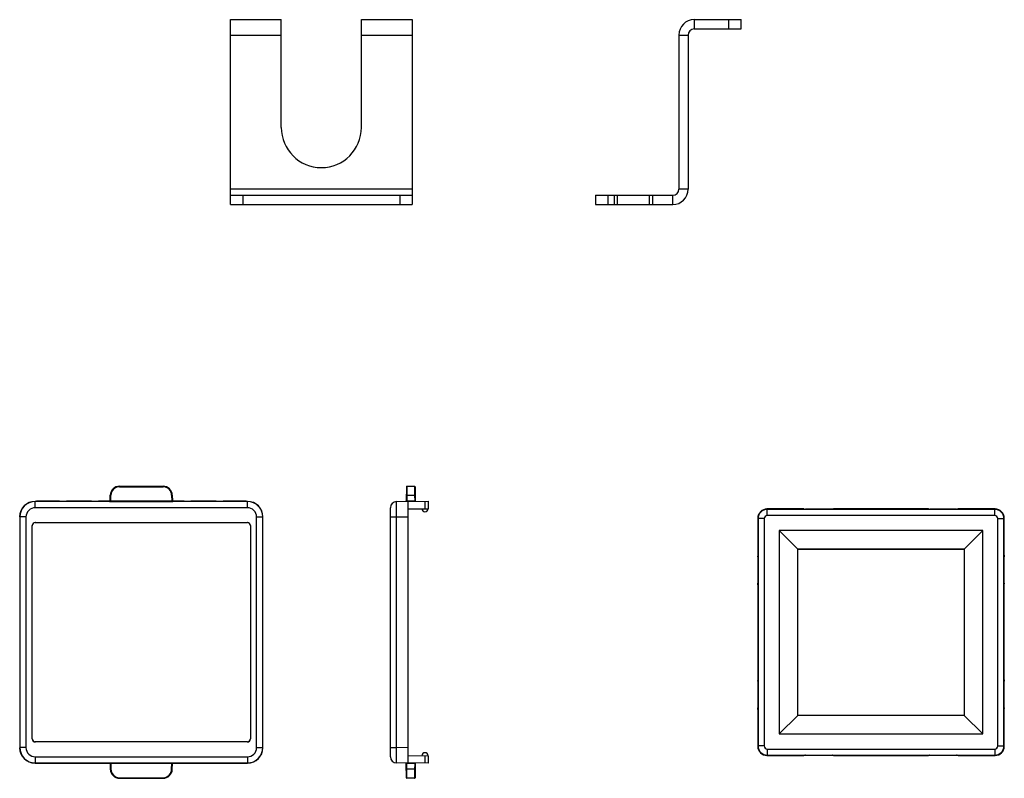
# Model space of a CAD drawing. Header units: inches. Extents: x 74 to 393, y -26 to 287.
# Tile 1 of 12: x 74 to 234, y -26 to 97. Entities that reach past the tile are written whole.
import ezdxf

# ---------------------------------------------------------------- set-up
doc = ezdxf.new("R2010")
doc.units = ezdxf.units.IN
doc.header["$LTSCALE"] = 0.595472
doc.header["$MEASUREMENT"] = 0
doc.layers.get('0').update_dxf_attribs({"linetype": 'CONTINUOUS'})
for name, color, linetype in [('02___PRT_ALL_AXES', 7, 'CONTINUOUS'), ('I-04080', 7, 'CONTINUOUS'), ('P-0539_E21-A10', 7, 'CONTINUOUS')]:
    doc.layers.add(name, color=color, linetype=linetype)

msp = doc.modelspace()

# ---------------------------------------------------------------- linework, layer by layer
at = {"color": 7, "linetype": 'Continuous'}
for p, q in [((90.13, 21.11), (90.13, 21.01)), ((90.13, 21.11), (97.18, 21.11)), ((90.13, 21.01), (97.18, 21.01)), ((97.18, 21.11), (97.18, 21.01)), ((136.66, 21.01), (136.62, 18.73)), ((136.76, 21.11), (136.74, 19.63)), ((136.76, 21.11), (137.97, 21.11)), ((137.97, 21.11), (137.99, 19.63)), ((138.07, 21.01), (138.11, 18.74)), ((88.61, 18.73), (88.63, 19.63)), ((88.71, 18.73), (88.73, 19.63)), ((98.58, 19.63), (98.6, 18.73)), ((98.68, 19.63), (98.7, 18.73)), ((136.74, 19.63), (136.72, 18.73)), ((136.74, 19.63), (137.99, 19.63)), ((137.99, 19.63), (138.01, 18.74)), ((76.45, 18.62), (76.43, 18.63)), ((76.63, 18.63), (76.43, 18.63)), ((76.45, 17.62), (76.45, 18.62)), ((110.87, 18.62), (76.45, 18.62)), ((110.87, 17.62), (76.45, 17.62)), ((76.65, 18.66), (76.63, 18.63)), ((80.36, 18.66), (77.15, 18.66)), ((80.36, 18.64), (80.36, 18.66)), ((80.38, 18.64), (80.37, 18.64)), ((80.37, 18.64), (80.37, 18.64)), ((80.39, 18.64), (80.38, 18.64)), ((80.38, 18.64), (80.38, 18.64)), ((80.41, 18.64), (80.39, 18.64)), ((80.39, 18.64), (80.39, 18.64)), ((80.43, 18.64), (80.41, 18.64)), ((80.47, 18.64), (80.43, 18.64)), ((80.57, 18.63), (80.47, 18.64)), ((80.75, 18.63), (80.57, 18.63)), ((81.05, 18.63), (80.75, 18.63)), ((81.29, 18.63), (81.05, 18.63)), ((81.42, 18.64), (81.29, 18.63)), ((81.48, 18.64), (81.42, 18.64)), ((81.5, 18.64), (81.48, 18.64)), ((81.52, 18.64), (81.5, 18.64)), ((81.53, 18.64), (81.52, 18.64)), ((81.54, 18.64), (81.53, 18.64)), ((81.54, 18.64), (81.54, 18.64)), ((81.54, 18.64), (81.54, 18.64)), ((81.54, 18.64), (81.54, 18.64)), ((81.54, 18.64), (81.54, 18.64)), ((81.55, 18.66), (81.55, 18.64)), ((85.56, 18.66), (81.55, 18.66)), ((85.56, 18.64), (85.56, 18.66)), ((85.58, 18.64), (85.57, 18.64)), ((85.57, 18.64), (85.57, 18.64)), ((85.59, 18.64), (85.58, 18.64)), ((85.58, 18.64), (85.58, 18.64)), ((85.58, 18.64), (85.58, 18.64)), ((85.61, 18.64), (85.59, 18.64)), ((85.63, 18.64), (85.61, 18.64)), ((85.67, 18.64), (85.63, 18.64)), ((85.77, 18.63), (85.67, 18.64)), ((85.95, 18.63), (85.77, 18.63)), ((86.25, 18.63), (85.95, 18.63)), ((86.49, 18.63), (86.25, 18.63)), ((86.62, 18.64), (86.49, 18.63)), ((86.68, 18.64), (86.62, 18.64)), ((86.7, 18.64), (86.68, 18.64)), ((86.72, 18.64), (86.7, 18.64)), ((86.73, 18.64), (86.72, 18.64)), ((86.74, 18.64), (86.73, 18.64)), ((86.74, 18.64), (86.74, 18.64)), ((86.74, 18.64), (86.74, 18.64)), ((86.74, 18.64), (86.74, 18.64)), ((86.74, 18.64), (86.74, 18.64)), ((86.75, 18.66), (86.75, 18.64)), ((88.57, 18.66), (86.75, 18.66)), ((88.52, 18.64), (88.52, 18.63)), ((88.53, 18.64), (88.52, 18.64)), ((88.52, 18.64), (88.52, 18.64)), ((88.54, 18.64), (88.53, 18.64)), ((88.53, 18.64), (88.53, 18.64)), ((88.55, 18.65), (88.54, 18.64)), ((88.56, 18.65), (88.55, 18.65)), ((88.57, 18.65), (88.56, 18.65)), ((88.58, 18.67), (88.57, 18.66)), ((88.57, 18.66), (88.57, 18.65)), ((88.59, 18.68), (88.58, 18.67)), ((88.6, 18.68), (88.59, 18.68)), ((88.61, 18.7), (88.6, 18.69)), ((88.6, 18.69), (88.6, 18.68)), ((88.62, 18.74), (88.61, 18.73)), ((88.61, 18.73), (88.61, 18.72)), ((88.61, 18.72), (88.61, 18.7)), ((88.71, 18.63), (88.71, 18.73)), ((88.71, 18.73), (98.6, 18.73)), ((88.71, 18.63), (98.6, 18.63)), ((98.6, 18.63), (98.6, 18.73)), ((98.7, 18.73), (98.7, 18.74)), ((98.7, 18.72), (98.7, 18.73)), ((98.7, 18.71), (98.7, 18.72)), ((98.71, 18.7), (98.7, 18.71)), ((98.71, 18.69), (98.71, 18.7)), ((98.72, 18.68), (98.71, 18.69)), ((98.72, 18.67), (98.72, 18.68)), ((98.73, 18.67), (98.72, 18.67)), ((98.74, 18.66), (98.73, 18.67)), ((100.56, 18.66), (98.74, 18.66)), ((98.75, 18.65), (98.74, 18.66)), ((98.76, 18.65), (98.75, 18.65)), ((98.77, 18.65), (98.76, 18.65)), ((98.77, 18.64), (98.77, 18.65)), ((98.78, 18.64), (98.77, 18.64)), ((98.79, 18.64), (98.78, 18.64)), ((98.79, 18.64), (98.79, 18.64)), ((98.79, 18.64), (98.79, 18.64)), ((98.79, 18.64), (98.79, 18.64)), ((98.8, 18.63), (98.8, 18.64)), ((100.56, 18.64), (100.56, 18.66)), ((100.58, 18.64), (100.57, 18.64)), ((100.57, 18.64), (100.57, 18.64)), ((100.59, 18.64), (100.58, 18.64)), ((100.58, 18.64), (100.58, 18.64)), ((100.58, 18.64), (100.58, 18.64)), ((100.61, 18.64), (100.59, 18.64)), ((100.63, 18.64), (100.61, 18.64)), ((100.67, 18.64), (100.63, 18.64)), ((100.77, 18.63), (100.67, 18.64)), ((100.95, 18.63), (100.77, 18.63)), ((101.25, 18.63), (100.95, 18.63)), ((101.49, 18.63), (101.25, 18.63)), ((101.62, 18.64), (101.49, 18.63)), ((101.68, 18.64), (101.62, 18.64)), ((101.7, 18.64), (101.68, 18.64)), ((101.72, 18.64), (101.7, 18.64)), ((101.73, 18.64), (101.72, 18.64)), ((101.74, 18.64), (101.73, 18.64)), ((101.74, 18.64), (101.74, 18.64)), ((101.74, 18.64), (101.74, 18.64)), ((101.74, 18.64), (101.74, 18.64)), ((101.74, 18.64), (101.74, 18.64)), ((101.75, 18.66), (101.75, 18.64)), ((105.76, 18.66), (101.75, 18.66)), ((105.76, 18.64), (105.76, 18.66)), ((105.78, 18.64), (105.77, 18.64)), ((105.79, 18.64), (105.78, 18.64)), ((105.78, 18.64), (105.78, 18.64)), ((105.81, 18.64), (105.79, 18.64)), ((105.83, 18.64), (105.81, 18.64)), ((105.89, 18.64), (105.83, 18.64)), ((106.01, 18.63), (105.89, 18.64)), ((106.22, 18.63), (106.01, 18.63)), ((106.53, 18.63), (106.22, 18.63)), ((106.74, 18.63), (106.53, 18.63)), ((106.84, 18.64), (106.74, 18.63)), ((106.88, 18.64), (106.84, 18.64)), ((106.91, 18.64), (106.88, 18.64)), ((106.93, 18.64), (106.91, 18.64)), ((106.94, 18.64), (106.93, 18.64)), ((106.93, 18.64), (106.93, 18.64)), ((106.94, 18.64), (106.94, 18.64)), ((106.94, 18.64), (106.94, 18.64)), ((106.94, 18.64), (106.94, 18.64)), ((106.94, 18.64), (106.94, 18.64)), ((106.95, 18.66), (106.95, 18.64)), ((110.16, 18.66), (106.95, 18.66)), ((110.66, 18.66), (110.68, 18.63)), ((110.88, 18.63), (110.68, 18.63)), ((110.87, 18.62), (110.88, 18.63)), ((110.87, 17.62), (110.87, 18.62)), ((134.07, -22.8), (134.07, 17.62)), ((135.06, 18.62), (140.17, 18.66)), ((136.72, 18.73), (138.01, 18.74)), ((136.72, 18.63), (136.72, 18.73)), ((136.97, -23.82), (136.97, 18.63)), ((138.01, 18.64), (138.01, 18.74)), ((139.67, 18.66), (139.67, 17.45)), ((140.17, 18.66), (140.17, 17.46)), ((73.93, 16.13), (73.93, -21.32)), ((73.95, 16.12), (73.93, 16.13)), ((73.95, 16.12), (73.95, -21.3)), ((74.95, 16.12), (73.95, 16.12)), ((74.95, 16.12), (74.95, -21.3)), ((112.37, -21.3), (112.37, 16.12)), ((112.37, 16.12), (113.37, 16.12)), ((113.37, 16.12), (113.38, 16.13)), ((113.37, -21.3), (113.37, 16.12)), ((113.38, -21.32), (113.38, 16.13)), ((134.07, 16.12), (135.06, 16.12)), ((135.06, 16.12), (136.97, 16.13)), ((135.06, -21.3), (135.06, 16.12)), ((136.97, 17.43), (140.17, 17.46)), ((75.96, -19.89), (75.96, 14.71)), ((75.97, 14.7), (75.96, 14.71)), ((75.97, -19.88), (75.97, 14.7)), ((76.47, 15.2), (76.46, 15.21)), ((76.46, 15.21), (110.86, 15.21)), ((76.47, 15.2), (110.85, 15.2)), ((110.85, 15.2), (110.86, 15.21)), ((111.35, 14.7), (111.36, 14.71)), ((111.35, 14.7), (111.35, -19.88)), ((111.36, 14.71), (111.36, -19.89)), ((75.97, -19.88), (75.96, -19.89)), ((76.47, -20.38), (76.46, -20.39)), ((110.86, -20.39), (76.46, -20.39)), ((110.85, -20.38), (76.47, -20.38)), ((110.85, -20.38), (110.86, -20.39)), ((111.35, -19.88), (111.36, -19.89)), ((73.95, -21.3), (73.93, -21.32)), ((74.95, -21.3), (73.95, -21.3)), ((112.37, -21.3), (113.37, -21.3)), ((113.38, -21.32), (113.37, -21.3)), ((134.07, -21.3), (135.06, -21.3)), ((136.97, -21.32), (135.06, -21.3)), ((76.45, -23.8), (76.43, -23.82)), ((76.43, -23.82), (76.63, -23.82)), ((76.45, -22.8), (110.87, -22.8)), ((76.45, -22.8), (76.45, -23.8)), ((76.45, -23.8), (110.87, -23.8)), ((76.65, -23.84), (76.63, -23.82)), ((77.15, -23.85), (80.36, -23.85)), ((80.36, -23.85), (80.36, -23.82)), ((80.37, -23.82), (80.37, -23.82)), ((80.37, -23.82), (80.37, -23.82)), ((80.37, -23.82), (80.37, -23.82)), ((80.37, -23.82), (80.38, -23.82)), ((80.38, -23.82), (80.38, -23.82)), ((80.38, -23.82), (80.39, -23.82)), ((80.39, -23.82), (80.41, -23.82)), ((80.41, -23.82), (80.44, -23.82)), ((80.44, -23.82), (80.49, -23.82)), ((80.49, -23.82), (80.6, -23.82)), ((80.6, -23.82), (80.84, -23.82)), ((80.84, -23.82), (81.13, -23.82)), ((81.13, -23.82), (81.34, -23.82)), ((81.34, -23.82), (81.44, -23.82)), ((81.44, -23.82), (81.48, -23.82)), ((81.48, -23.82), (81.51, -23.82)), ((81.51, -23.82), (81.52, -23.82)), ((81.52, -23.82), (81.53, -23.82)), ((81.53, -23.82), (81.54, -23.82)), ((81.54, -23.82), (81.54, -23.82)), ((81.55, -23.82), (81.55, -23.85)), ((81.55, -23.85), (85.56, -23.85)), ((85.56, -23.85), (85.56, -23.82)), ((85.57, -23.82), (85.57, -23.82)), ((85.57, -23.82), (85.57, -23.82)), ((85.57, -23.82), (85.57, -23.82)), ((85.57, -23.82), (85.58, -23.82)), ((85.58, -23.82), (85.58, -23.82)), ((85.58, -23.82), (85.59, -23.82)), ((85.59, -23.82), (85.61, -23.82)), ((85.61, -23.82), (85.64, -23.82)), ((85.64, -23.82), (85.69, -23.82)), ((85.69, -23.82), (85.82, -23.82)), ((85.82, -23.82), (86.07, -23.82)), ((86.07, -23.82), (86.36, -23.82)), ((86.36, -23.82), (86.55, -23.82)), ((86.55, -23.82), (86.64, -23.82)), ((86.64, -23.82), (86.68, -23.82)), ((86.68, -23.82), (86.71, -23.82)), ((86.71, -23.82), (86.72, -23.82)), ((86.72, -23.82), (86.73, -23.82)), ((86.73, -23.82), (86.73, -23.82)), ((86.73, -23.82), (86.74, -23.82)), ((86.74, -23.82), (86.74, -23.82)), ((86.74, -23.82), (86.74, -23.82)), ((86.75, -23.82), (86.75, -23.85)), ((86.75, -23.85), (88.57, -23.85)), ((88.52, -23.82), (88.52, -23.83)), ((88.52, -23.83), (88.52, -23.83)), ((88.52, -23.83), (88.52, -23.83)), ((88.52, -23.83), (88.53, -23.83)), ((88.53, -23.83), (88.53, -23.83)), ((88.53, -23.83), (88.54, -23.83)), ((88.54, -23.83), (88.55, -23.83)), ((88.55, -23.83), (88.56, -23.84)), ((88.56, -23.84), (88.56, -23.84)), ((88.56, -23.84), (88.57, -23.85)), ((88.57, -23.85), (88.58, -23.85)), ((88.58, -23.85), (88.59, -23.86)), ((88.59, -23.86), (88.6, -23.87)), ((88.6, -23.87), (88.6, -23.88)), ((88.6, -23.88), (88.61, -23.89)), ((88.61, -23.89), (88.61, -23.9)), ((88.61, -23.9), (88.61, -23.91)), ((88.61, -23.91), (88.61, -23.92)), ((88.61, -23.92), (88.62, -23.93)), ((88.61, -23.91), (88.63, -24.82)), ((98.6, -23.81), (88.71, -23.81)), ((88.71, -23.81), (88.71, -23.91)), ((98.6, -23.91), (88.71, -23.91)), ((88.71, -23.91), (88.73, -24.82)), ((98.58, -24.82), (98.6, -23.91)), ((98.6, -23.81), (98.6, -23.91)), ((98.68, -24.82), (98.7, -23.91)), ((98.7, -23.89), (98.71, -23.88)), ((98.7, -23.9), (98.7, -23.89)), ((98.7, -23.91), (98.7, -23.9)), ((98.7, -23.93), (98.7, -23.91)), ((98.71, -23.88), (98.72, -23.87)), ((98.72, -23.86), (98.73, -23.85)), ((98.72, -23.87), (98.72, -23.86)), ((98.73, -23.85), (98.74, -23.85)), ((98.74, -23.85), (98.75, -23.84)), ((98.74, -23.85), (100.56, -23.85)), ((98.75, -23.84), (98.76, -23.84)), ((98.76, -23.84), (98.77, -23.83)), ((98.77, -23.83), (98.77, -23.83)), ((98.77, -23.83), (98.78, -23.83)), ((98.78, -23.83), (98.79, -23.83)), ((98.79, -23.83), (98.79, -23.83)), ((98.79, -23.83), (98.79, -23.83)), ((98.8, -23.83), (98.8, -23.82)), ((100.56, -23.85), (100.56, -23.82)), ((100.57, -23.82), (100.57, -23.82)), ((100.57, -23.82), (100.57, -23.82)), ((100.57, -23.82), (100.57, -23.82)), ((100.57, -23.82), (100.58, -23.82)), ((100.58, -23.82), (100.58, -23.82)), ((100.58, -23.82), (100.59, -23.82)), ((100.59, -23.82), (100.61, -23.82)), ((100.61, -23.82), (100.64, -23.82)), ((100.64, -23.82), (100.69, -23.82)), ((100.69, -23.82), (100.82, -23.82)), ((100.82, -23.82), (101.07, -23.82)), ((101.07, -23.82), (101.36, -23.82)), ((101.36, -23.82), (101.55, -23.82)), ((101.55, -23.82), (101.64, -23.82)), ((101.64, -23.82), (101.68, -23.82)), ((101.68, -23.82), (101.71, -23.82)), ((101.71, -23.82), (101.72, -23.82)), ((101.72, -23.82), (101.73, -23.82)), ((101.73, -23.82), (101.73, -23.82)), ((101.73, -23.82), (101.74, -23.82)), ((101.74, -23.82), (101.74, -23.82)), ((101.74, -23.82), (101.74, -23.82)), ((101.75, -23.82), (101.75, -23.85)), ((101.75, -23.85), (105.76, -23.85)), ((105.76, -23.85), (105.76, -23.82)), ((105.77, -23.82), (105.77, -23.82)), ((105.77, -23.82), (105.77, -23.82)), ((105.77, -23.82), (105.77, -23.82)), ((105.77, -23.82), (105.78, -23.82)), ((105.78, -23.82), (105.78, -23.82)), ((105.78, -23.82), (105.79, -23.82)), ((105.79, -23.82), (105.81, -23.82)), ((105.81, -23.82), (105.84, -23.82)), ((105.84, -23.82), (105.89, -23.82)), ((105.89, -23.82), (106, -23.82)), ((106, -23.82), (106.24, -23.82)), ((106.24, -23.82), (106.53, -23.82)), ((106.53, -23.82), (106.74, -23.82)), ((106.74, -23.82), (106.84, -23.82)), ((106.84, -23.82), (106.88, -23.82)), ((106.88, -23.82), (106.91, -23.82)), ((106.91, -23.82), (106.92, -23.82)), ((106.92, -23.82), (106.93, -23.82)), ((106.93, -23.82), (106.94, -23.82)), ((106.94, -23.82), (106.94, -23.82)), ((106.95, -23.82), (106.95, -23.85)), ((106.95, -23.85), (110.16, -23.85)), ((110.66, -23.84), (110.68, -23.82)), ((110.68, -23.82), (110.88, -23.82)), ((110.87, -22.8), (110.87, -23.8)), ((110.88, -23.82), (110.87, -23.8)), ((140.17, -23.85), (135.06, -23.8)), ((136.66, -26.19), (136.62, -23.91)), ((136.72, -23.82), (136.72, -23.91)), ((138.01, -23.93), (136.72, -23.91)), ((136.74, -24.82), (136.72, -23.91)), ((136.97, -22.61), (140.17, -22.64)), ((138.01, -23.93), (137.99, -24.82)), ((138.01, -23.83), (138.01, -23.93)), ((138.11, -23.93), (138.07, -26.19)), ((139.67, -22.64), (139.67, -23.84)), ((140.17, -22.64), (140.17, -23.85)), ((137.99, -24.82), (136.74, -24.82)), ((136.76, -26.29), (136.74, -24.82)), ((137.99, -24.82), (137.97, -26.29)), ((90.13, -26.19), (97.18, -26.19)), ((90.13, -26.19), (90.13, -26.29)), ((90.13, -26.29), (97.18, -26.29)), ((97.18, -26.19), (97.18, -26.29)), ((137.97, -26.29), (136.76, -26.29))]:
    msp.add_line(p, q, dxfattribs=at)
for centre, radius, start, end in [((90.13, 19.61), 1.5, 90, 179), ((90.13, 19.61), 1.4, 90.0005, 178.9995), ((97.18, 19.61), 1.5, 1, 90), ((97.18, 19.61), 1.4, 1.0005, 89.9995), ((136.76, 21.01), 0.1, 89.9998, 178.9888), ((137.97, 21.01), 0.1, 1.0112, 90.0002), ((76.45, 16.12), 2.5, 90.0016, 179.9984), ((76.45, 16.12), 1.5, 89.9991, 180.0008), ((88.52, 18.73), 0.1, 269.9814, 359.0163), ((88.51, 18.74), 0.102, 344.1254, 352.4509), ((88.67, 21.4), 2.68, 270.1951, 271.0116), ((98.8, 18.74), 0.102, 187.5491, 195.8746), ((98.8, 18.73), 0.1, 180.9837, 270.0186), ((98.8, 18.74), 0.0996, 210.6304, 240.483), ((110.87, 16.12), 2.5, 0.0016, 89.9984), ((110.87, 16.12), 1.5, 359.9991, 90.0008), ((135.07, 17.62), 1, 90.5, 179.9994), ((136.52, 18.73), 0.1, 270.5001, 359), ((138.21, 18.74), 0.1, 181, 270.5), ((76.45, -21.3), 2.5, 180.0016, 269.9984), ((76.45, -21.3), 1.5, 179.9991, 270.0008), ((110.87, -21.3), 2.5, 270.0016, 359.9984), ((110.87, -21.3), 1.5, 269.9992, 0.0009), ((88.52, -23.92), 0.1, 0.9837, 90.0186), ((88.52, -23.93), 0.0996, 30.6304, 60.483), ((88.51, -23.93), 0.102, 7.5491, 15.8746), ((98.64, -26.54), 2.62, 90.1781, 91.0181), ((98.8, -23.92), 0.1, 89.9814, 179.0163), ((98.8, -23.93), 0.102, 164.1254, 172.4509), ((135.07, -22.8), 1, 180.0004, 269.5), ((136.52, -23.91), 0.1, 1.0001, 89.5), ((138.21, -23.93), 0.1, 89.4944, 179), ((90.13, -24.79), 1.5, 181, 270), ((90.13, -24.79), 1.4, 181.0005, 269.9995), ((97.18, -24.79), 1.5, 270, 359), ((97.18, -24.79), 1.4, 270.0005, 358.9995), ((136.76, -26.19), 0.1, 181, 270), ((137.97, -26.19), 0.1, 270, 359)]:
    msp.add_arc(centre, radius, start, end, dxfattribs=at)
for centre, major_axis, ratio, start_param, end_param in [((76.43, 16.13), (1.77, -1.77), 0.999924, 2.356233, 3.926953), ((77.15, 18.66), (0.5, 0), 0.008727, 1.570796, 3.132866), ((80.36, 18.56), (0, 0.1), 0.999962, -0.700188, 0), ((81.55, 18.56), (0, 0.1), 0.999962, 0, 0.700117), ((85.56, 18.56), (0, 0.1), 0.999962, -0.700188, 0), ((86.75, 18.56), (0, 0.1), 0.999962, 0, 0.700117), ((100.56, 18.56), (0, 0.1), 0.999962, -0.700188, 0), ((101.75, 18.56), (0, 0.1), 0.999962, 0, 0.700117), ((105.76, 18.56), (0, 0.1), 0.999962, -0.700109, 0), ((106.95, 18.56), (0, 0.1), 0.999962, 0, 0.700193), ((110.16, 18.66), (0.5, 0), 0.008727, 0.008727, 1.570796), ((110.88, 16.13), (1.77, 1.77), 0.999924, -0.78536, 0.78536), ((76.46, 14.71), (0.354, -0.354), 0.999695, 2.356347, 3.926839), ((76.47, 14.7), (-0.354, 0.354), 0.999695, -0.785246, 0.785246), ((110.85, 14.7), (0.354, 0.354), 0.999695, -0.785246, 0.785246), ((110.86, 14.71), (0.354, 0.354), 0.999695, -0.785246, 0.785246), ((76.46, -19.89), (0.354, 0.354), 0.999695, -3.926839, -2.356347), ((76.47, -19.88), (-0.354, -0.354), 0.999695, -0.785246, 0.785246), ((110.85, -19.88), (0.354, -0.354), 0.999695, -0.785246, 0.785246), ((110.86, -19.89), (0.354, -0.354), 0.999695, -0.785246, 0.785246), ((76.43, -21.32), (1.77, 1.77), 0.999924, -3.926953, -2.356233), ((110.88, -21.32), (1.77, -1.77), 0.999924, -0.78536, 0.78536), ((77.15, -23.84), (0.5, 0), 0.008727, -3.132866, -1.570796), ((80.36, -23.75), (0, 0.1), 0.999962, -3.141593, -2.4414), ((81.55, -23.75), (0, 0.1), 0.999962, -3.841702, -3.141593), ((85.56, -23.75), (0, 0.1), 0.999962, -3.141593, -2.441475), ((86.75, -23.75), (0, 0.1), 0.999962, -3.841781, -3.141593), ((100.56, -23.75), (0, 0.1), 0.999962, -3.141593, -2.441475), ((101.75, -23.75), (0, 0.1), 0.999962, -3.841781, -3.141593), ((105.76, -23.75), (0, 0.1), 0.999962, -3.141593, -2.4414), ((106.95, -23.75), (0, 0.1), 0.999962, -3.841702, -3.141593), ((110.16, -23.84), (0.5, 0), 0.008727, -1.570796, -0.008727)]:
    msp.add_ellipse(centre, major_axis=major_axis, ratio=ratio, start_param=start_param, end_param=end_param, dxfattribs=at)
for points, knots in [([(88.63, 19.63), (88.63, 19.63), (88.63, 19.63), (88.63, 19.63), (88.64, 19.63), (88.64, 19.63), (88.65, 19.63), (88.66, 19.63), (88.68, 19.63), (88.7, 19.63), (88.72, 19.63), (88.73, 19.63)], [0, 0, 0, 0, 0.005182, 0.019795, 0.043723, 0.076726, 0.168913, 0.293172, 0.444613, 0.618013, 1, 1, 1, 1]), ([(98.68, 19.63), (98.68, 19.63), (98.68, 19.63), (98.68, 19.63), (98.68, 19.63), (98.67, 19.63), (98.66, 19.63), (98.65, 19.63), (98.64, 19.63), (98.61, 19.63), (98.6, 19.63), (98.58, 19.63)], [0, 0, 0, 0, 0.005182, 0.019794, 0.043723, 0.076725, 0.168912, 0.293172, 0.444612, 0.618012, 1, 1, 1, 1]), ([(136.74, 19.63), (136.73, 19.63), (136.71, 19.63), (136.68, 19.63), (136.67, 19.63), (136.66, 19.63), (136.65, 19.63), (136.64, 19.63), (136.64, 19.63), (136.64, 19.63), (136.64, 19.63), (136.64, 19.63)], [0, 0, 0, 0, 0.381988, 0.555388, 0.706828, 0.831088, 0.923275, 0.956277, 0.980206, 0.994818, 1, 1, 1, 1]), ([(138.09, 19.63), (138.09, 19.63), (138.09, 19.63), (138.09, 19.63), (138.09, 19.63), (138.08, 19.63), (138.07, 19.63), (138.06, 19.63), (138.05, 19.63), (138.02, 19.63), (138, 19.63), (137.99, 19.63)], [0, 0, 0, 0, 0.005182, 0.019794, 0.043723, 0.076725, 0.168912, 0.293172, 0.444612, 0.618012, 1, 1, 1, 1]), ([(80.38, 18.64), (80.37, 18.64), (80.37, 18.64), (80.36, 18.64), (80.36, 18.64), (80.36, 18.64), (80.36, 18.64)], [0, 0, 0, 0, 0.434842, 0.74707, 0.935485, 1, 1, 1, 1]), ([(80.47, 18.64), (80.46, 18.64), (80.43, 18.64), (80.4, 18.64), (80.38, 18.64)], [0, 0, 0, 0, 0.326124, 1, 1, 1, 1]), ([(81.44, 18.64), (81.28, 18.63), (80.96, 18.63), (80.63, 18.63), (80.47, 18.64)], [0, 0, 0, 0, 0.49977, 1, 1, 1, 1]), ([(81.52, 18.64), (81.51, 18.64), (81.49, 18.64), (81.46, 18.64), (81.44, 18.64)], [0, 0, 0, 0, 0.19976, 1, 1, 1, 1]), ([(81.55, 18.64), (81.55, 18.64), (81.55, 18.64), (81.55, 18.64), (81.55, 18.64), (81.54, 18.64), (81.53, 18.64), (81.52, 18.64), (81.52, 18.64)], [0, 0, 0, 0, 0.016898, 0.064595, 0.143497, 0.253474, 0.565853, 1, 1, 1, 1]), ([(85.58, 18.64), (85.57, 18.64), (85.57, 18.64), (85.56, 18.64), (85.56, 18.64), (85.56, 18.64), (85.56, 18.64)], [0, 0, 0, 0, 0.434842, 0.74707, 0.935485, 1, 1, 1, 1]), ([(85.67, 18.64), (85.66, 18.64), (85.63, 18.64), (85.6, 18.64), (85.58, 18.64)], [0, 0, 0, 0, 0.326124, 1, 1, 1, 1]), ([(86.64, 18.64), (86.48, 18.63), (86.16, 18.63), (85.83, 18.63), (85.67, 18.64)], [0, 0, 0, 0, 0.49977, 1, 1, 1, 1]), ([(86.72, 18.64), (86.71, 18.64), (86.69, 18.64), (86.66, 18.64), (86.64, 18.64)], [0, 0, 0, 0, 0.19976, 1, 1, 1, 1]), ([(86.75, 18.64), (86.75, 18.64), (86.75, 18.64), (86.75, 18.64), (86.75, 18.64), (86.74, 18.64), (86.73, 18.64), (86.72, 18.64), (86.72, 18.64)], [0, 0, 0, 0, 0.016898, 0.064595, 0.143497, 0.253474, 0.565853, 1, 1, 1, 1]), ([(88.52, 18.64), (88.53, 18.64), (88.57, 18.65), (88.59, 18.68), (88.6, 18.69)], [0, 0, 0, 0, 0.500004, 1, 1, 1, 1]), ([(88.52, 18.63), (88.52, 18.63), (88.52, 18.63), (88.52, 18.63), (88.52, 18.63), (88.53, 18.63), (88.54, 18.63), (88.55, 18.63), (88.58, 18.63), (88.61, 18.63), (88.64, 18.63), (88.68, 18.63), (88.7, 18.63), (88.71, 18.63)], [0, 0, 0, 0, 0.00493, 0.019387, 0.043221, 0.076249, 0.11823, 0.168692, 0.292917, 0.444362, 0.617316, 0.805311, 1, 1, 1, 1]), ([(88.61, 18.73), (88.61, 18.73), (88.62, 18.73), (88.62, 18.73), (88.63, 18.73), (88.63, 18.73), (88.64, 18.73), (88.66, 18.73), (88.67, 18.73), (88.68, 18.73)], [0, 0, 0, 0, 0.019163, 0.07156, 0.157192, 0.274527, 0.420771, 0.592941, 1, 1, 1, 1]), ([(98.6, 18.73), (98.61, 18.73), (98.63, 18.73), (98.65, 18.73), (98.67, 18.73), (98.68, 18.73), (98.69, 18.73), (98.69, 18.73), (98.7, 18.73), (98.7, 18.73), (98.7, 18.73)], [0, 0, 0, 0, 0.382242, 0.554988, 0.706247, 0.830317, 0.922643, 0.97951, 0.994176, 1, 1, 1, 1]), ([(98.6, 18.63), (98.61, 18.63), (98.64, 18.63), (98.67, 18.63), (98.71, 18.63), (98.74, 18.63), (98.76, 18.63), (98.77, 18.63), (98.78, 18.63), (98.79, 18.63), (98.79, 18.63), (98.8, 18.63), (98.8, 18.63), (98.8, 18.63)], [0, 0, 0, 0, 0.194689, 0.382686, 0.55564, 0.707085, 0.83131, 0.881771, 0.923752, 0.95678, 0.980613, 0.995069, 1, 1, 1, 1]), ([(98.8, 18.64), (98.8, 18.64), (98.8, 18.64), (98.8, 18.64), (98.79, 18.64), (98.79, 18.64), (98.79, 18.64)], [0, 0, 0, 0, 0.065418, 0.254451, 0.566473, 1, 1, 1, 1]), ([(100.58, 18.64), (100.57, 18.64), (100.57, 18.64), (100.56, 18.64), (100.56, 18.64), (100.56, 18.64), (100.56, 18.64)], [0, 0, 0, 0, 0.434842, 0.74707, 0.935485, 1, 1, 1, 1]), ([(100.67, 18.64), (100.66, 18.64), (100.63, 18.64), (100.6, 18.64), (100.58, 18.64)], [0, 0, 0, 0, 0.326124, 1, 1, 1, 1]), ([(101.64, 18.64), (101.48, 18.63), (101.16, 18.63), (100.83, 18.63), (100.67, 18.64)], [0, 0, 0, 0, 0.49977, 1, 1, 1, 1]), ([(101.72, 18.64), (101.71, 18.64), (101.69, 18.64), (101.66, 18.64), (101.64, 18.64)], [0, 0, 0, 0, 0.19976, 1, 1, 1, 1]), ([(101.75, 18.64), (101.75, 18.64), (101.75, 18.64), (101.75, 18.64), (101.75, 18.64), (101.74, 18.64), (101.73, 18.64), (101.72, 18.64), (101.72, 18.64)], [0, 0, 0, 0, 0.016898, 0.064595, 0.143497, 0.253474, 0.565853, 1, 1, 1, 1]), ([(105.79, 18.64), (105.79, 18.64), (105.78, 18.64), (105.77, 18.64), (105.76, 18.64), (105.76, 18.64), (105.76, 18.64), (105.76, 18.64), (105.76, 18.64)], [0, 0, 0, 0, 0.43416, 0.746533, 0.856504, 0.935401, 0.983095, 1, 1, 1, 1]), ([(105.87, 18.64), (105.86, 18.64), (105.84, 18.64), (105.81, 18.64), (105.79, 18.64)], [0, 0, 0, 0, 0.299538, 1, 1, 1, 1]), ([(106.84, 18.64), (106.68, 18.63), (106.36, 18.63), (106.03, 18.63), (105.87, 18.64)], [0, 0, 0, 0, 0.500259, 1, 1, 1, 1]), ([(106.94, 18.64), (106.93, 18.64), (106.9, 18.64), (106.87, 18.64), (106.84, 18.64)], [0, 0, 0, 0, 0.171768, 1, 1, 1, 1]), ([(106.95, 18.64), (106.95, 18.64), (106.95, 18.64), (106.95, 18.64), (106.94, 18.64), (106.94, 18.64), (106.94, 18.64)], [0, 0, 0, 0, 0.064465, 0.252877, 0.565126, 1, 1, 1, 1]), ([(135.06, 16.12), (135.06, 16.28), (135.05, 16.6), (135.05, 16.99), (135.05, 17.29), (135.05, 17.5), (135.05, 17.7), (135.05, 17.88), (135.05, 18.04), (135.05, 18.19), (135.05, 18.3), (135.05, 18.37), (135.05, 18.42), (135.05, 18.47), (135.05, 18.51), (135.05, 18.54), (135.05, 18.57), (135.06, 18.58), (135.06, 18.6), (135.06, 18.6), (135.06, 18.61), (135.06, 18.61), (135.06, 18.61), (135.06, 18.62), (135.06, 18.62)], [0, 0, 0, 0, 0.195084, 0.38267, 0.471375, 0.555551, 0.634369, 0.707082, 0.772981, 0.831441, 0.881889, 0.903958, 0.92385, 0.941513, 0.956909, 0.970002, 0.980759, 0.989149, 0.992451, 0.995157, 0.997265, 0.998774, 0.999684, 1, 1, 1, 1]), ([(136.62, 18.73), (136.62, 18.73), (136.62, 18.73), (136.63, 18.73), (136.63, 18.73), (136.63, 18.73), (136.64, 18.73), (136.65, 18.73), (136.67, 18.73), (136.69, 18.73), (136.71, 18.73), (136.72, 18.73)], [0, 0, 0, 0, 0.005053, 0.019489, 0.043284, 0.076287, 0.168743, 0.293016, 0.444483, 0.617433, 1, 1, 1, 1]), ([(138.01, 18.74), (138.02, 18.74), (138.04, 18.74), (138.06, 18.74), (138.08, 18.74), (138.09, 18.74), (138.1, 18.74), (138.1, 18.74), (138.1, 18.74), (138.11, 18.74), (138.11, 18.74), (138.11, 18.74)], [0, 0, 0, 0, 0.382609, 0.555518, 0.706931, 0.831145, 0.923568, 0.956577, 0.9804, 0.994883, 1, 1, 1, 1]), ([(135.06, -23.8), (135.06, -23.8), (135.06, -23.8), (135.06, -23.8), (135.06, -23.79), (135.06, -23.79), (135.06, -23.78), (135.06, -23.77), (135.05, -23.75), (135.05, -23.72), (135.05, -23.69), (135.05, -23.65), (135.05, -23.61), (135.05, -23.56), (135.05, -23.48), (135.05, -23.37), (135.05, -23.23), (135.05, -23.06), (135.05, -22.88), (135.05, -22.69), (135.05, -22.48), (135.05, -22.18), (135.05, -21.78), (135.06, -21.46), (135.06, -21.3)], [0, 0, 0, 0, 0.000316, 0.001226, 0.002735, 0.004843, 0.007549, 0.010851, 0.019241, 0.029998, 0.043091, 0.058487, 0.07615, 0.096042, 0.118111, 0.168559, 0.227019, 0.292918, 0.365631, 0.444449, 0.528625, 0.61733, 0.804916, 1, 1, 1, 1]), ([(80.36, -23.82), (80.36, -23.82), (80.36, -23.82), (80.36, -23.82), (80.37, -23.82), (80.37, -23.82), (80.38, -23.82)], [0, 0, 0, 0, 0.064465, 0.252877, 0.565126, 1, 1, 1, 1]), ([(80.38, -23.82), (80.38, -23.82), (80.41, -23.82), (80.45, -23.82), (80.47, -23.82)], [0, 0, 0, 0, 0.171768, 1, 1, 1, 1]), ([(80.47, -23.82), (80.63, -23.82), (80.96, -23.82), (81.28, -23.82), (81.44, -23.82)], [0, 0, 0, 0, 0.500259, 1, 1, 1, 1]), ([(81.44, -23.82), (81.45, -23.82), (81.48, -23.82), (81.5, -23.82), (81.52, -23.82)], [0, 0, 0, 0, 0.299538, 1, 1, 1, 1]), ([(81.52, -23.82), (81.52, -23.82), (81.53, -23.82), (81.54, -23.82), (81.55, -23.82), (81.55, -23.82), (81.55, -23.82), (81.55, -23.82), (81.55, -23.82)], [0, 0, 0, 0, 0.43416, 0.746533, 0.856504, 0.935401, 0.983095, 1, 1, 1, 1]), ([(85.56, -23.82), (85.56, -23.82), (85.56, -23.82), (85.56, -23.82), (85.56, -23.82), (85.57, -23.82), (85.58, -23.82), (85.59, -23.82), (85.59, -23.82)], [0, 0, 0, 0, 0.016898, 0.064595, 0.143497, 0.253474, 0.565853, 1, 1, 1, 1]), ([(85.59, -23.82), (85.6, -23.82), (85.63, -23.82), (85.65, -23.82), (85.67, -23.82)], [0, 0, 0, 0, 0.19976, 1, 1, 1, 1]), ([(85.67, -23.82), (85.83, -23.82), (86.16, -23.82), (86.48, -23.82), (86.64, -23.82)], [0, 0, 0, 0, 0.49977, 1, 1, 1, 1]), ([(86.64, -23.82), (86.65, -23.82), (86.68, -23.82), (86.72, -23.82), (86.74, -23.82)], [0, 0, 0, 0, 0.326124, 1, 1, 1, 1]), ([(86.74, -23.82), (86.74, -23.82), (86.74, -23.82), (86.75, -23.82), (86.75, -23.82), (86.75, -23.82), (86.75, -23.82)], [0, 0, 0, 0, 0.434842, 0.74707, 0.935485, 1, 1, 1, 1]), ([(88.71, -23.81), (88.7, -23.81), (88.68, -23.81), (88.64, -23.81), (88.61, -23.81), (88.58, -23.81), (88.55, -23.81), (88.54, -23.82), (88.53, -23.82), (88.52, -23.82), (88.52, -23.82), (88.52, -23.82), (88.52, -23.82), (88.52, -23.82)], [0, 0, 0, 0, 0.194689, 0.382689, 0.555645, 0.707103, 0.831365, 0.881843, 0.92383, 0.956847, 0.980657, 0.995088, 1, 1, 1, 1]), ([(88.52, -23.83), (88.52, -23.83), (88.52, -23.83), (88.52, -23.83), (88.52, -23.83), (88.52, -23.83), (88.52, -23.83)], [0, 0, 0, 0, 0.065418, 0.254451, 0.566473, 1, 1, 1, 1]), ([(88.71, -23.91), (88.7, -23.91), (88.68, -23.91), (88.66, -23.91), (88.65, -23.91), (88.63, -23.91), (88.62, -23.91), (88.62, -23.91), (88.62, -23.91), (88.61, -23.91), (88.61, -23.91)], [0, 0, 0, 0, 0.382281, 0.55503, 0.706272, 0.830336, 0.922666, 0.979536, 0.994196, 1, 1, 1, 1]), ([(98.8, -23.82), (98.8, -23.82), (98.8, -23.82), (98.79, -23.82), (98.79, -23.82), (98.78, -23.82), (98.77, -23.82), (98.76, -23.81), (98.74, -23.81), (98.71, -23.81), (98.67, -23.81), (98.64, -23.81), (98.61, -23.81), (98.6, -23.81)], [0, 0, 0, 0, 0.004913, 0.019343, 0.043152, 0.076167, 0.118154, 0.168632, 0.292896, 0.444355, 0.617312, 0.805311, 1, 1, 1, 1]), ([(98.7, -23.91), (98.7, -23.91), (98.7, -23.91), (98.69, -23.91), (98.69, -23.91), (98.68, -23.91), (98.67, -23.91), (98.66, -23.91), (98.64, -23.91), (98.64, -23.91)], [0, 0, 0, 0, 0.019127, 0.071491, 0.157092, 0.274391, 0.420605, 0.592764, 1, 1, 1, 1]), ([(98.8, -23.83), (98.78, -23.83), (98.75, -23.84), (98.72, -23.86), (98.71, -23.88)], [0, 0, 0, 0, 0.500004, 1, 1, 1, 1]), ([(100.56, -23.82), (100.56, -23.82), (100.56, -23.82), (100.56, -23.82), (100.56, -23.82), (100.57, -23.82), (100.58, -23.82), (100.59, -23.82), (100.59, -23.82)], [0, 0, 0, 0, 0.016898, 0.064595, 0.143497, 0.253474, 0.565853, 1, 1, 1, 1]), ([(100.59, -23.82), (100.6, -23.82), (100.63, -23.82), (100.65, -23.82), (100.67, -23.82)], [0, 0, 0, 0, 0.19976, 1, 1, 1, 1]), ([(100.67, -23.82), (100.83, -23.82), (101.16, -23.82), (101.48, -23.82), (101.64, -23.82)], [0, 0, 0, 0, 0.49977, 1, 1, 1, 1]), ([(101.64, -23.82), (101.65, -23.82), (101.68, -23.82), (101.72, -23.82), (101.74, -23.82)], [0, 0, 0, 0, 0.326124, 1, 1, 1, 1]), ([(101.74, -23.82), (101.74, -23.82), (101.74, -23.82), (101.75, -23.82), (101.75, -23.82), (101.75, -23.82), (101.75, -23.82)], [0, 0, 0, 0, 0.434842, 0.74707, 0.935485, 1, 1, 1, 1]), ([(105.76, -23.82), (105.76, -23.82), (105.76, -23.82), (105.76, -23.82), (105.77, -23.82), (105.77, -23.82), (105.78, -23.82)], [0, 0, 0, 0, 0.064465, 0.252877, 0.565126, 1, 1, 1, 1]), ([(105.78, -23.82), (105.78, -23.82), (105.81, -23.82), (105.85, -23.82), (105.87, -23.82)], [0, 0, 0, 0, 0.171768, 1, 1, 1, 1]), ([(105.87, -23.82), (106.03, -23.82), (106.36, -23.82), (106.68, -23.82), (106.84, -23.82)], [0, 0, 0, 0, 0.500259, 1, 1, 1, 1]), ([(106.84, -23.82), (106.85, -23.82), (106.88, -23.82), (106.9, -23.82), (106.92, -23.82)], [0, 0, 0, 0, 0.299538, 1, 1, 1, 1]), ([(106.92, -23.82), (106.92, -23.82), (106.93, -23.82), (106.94, -23.82), (106.95, -23.82), (106.95, -23.82), (106.95, -23.82), (106.95, -23.82), (106.95, -23.82)], [0, 0, 0, 0, 0.43416, 0.746533, 0.856504, 0.935401, 0.983095, 1, 1, 1, 1]), ([(136.72, -23.91), (136.71, -23.91), (136.69, -23.91), (136.67, -23.91), (136.65, -23.91), (136.64, -23.91), (136.63, -23.91), (136.63, -23.91), (136.63, -23.91), (136.62, -23.91), (136.62, -23.91), (136.62, -23.91)], [0, 0, 0, 0, 0.382532, 0.55548, 0.706962, 0.831241, 0.923693, 0.956693, 0.980491, 0.994934, 1, 1, 1, 1]), ([(138.11, -23.93), (138.11, -23.93), (138.11, -23.93), (138.1, -23.93), (138.1, -23.93), (138.1, -23.93), (138.09, -23.93), (138.08, -23.93), (138.06, -23.93), (138.04, -23.93), (138.02, -23.93), (138.01, -23.93)], [0, 0, 0, 0, 0.005117, 0.0196, 0.043424, 0.076433, 0.168857, 0.29307, 0.444483, 0.617391, 1, 1, 1, 1]), ([(88.73, -24.82), (88.72, -24.82), (88.7, -24.82), (88.68, -24.82), (88.66, -24.82), (88.65, -24.82), (88.64, -24.82), (88.64, -24.82), (88.63, -24.82), (88.63, -24.82), (88.63, -24.82), (88.63, -24.82)], [0, 0, 0, 0, 0.381987, 0.555386, 0.706827, 0.831087, 0.923274, 0.956277, 0.980205, 0.994818, 1, 1, 1, 1]), ([(98.58, -24.82), (98.6, -24.82), (98.61, -24.82), (98.64, -24.82), (98.65, -24.82), (98.66, -24.82), (98.67, -24.82), (98.68, -24.82), (98.68, -24.82), (98.68, -24.82), (98.68, -24.82), (98.68, -24.82)], [0, 0, 0, 0, 0.381988, 0.555388, 0.706828, 0.831088, 0.923275, 0.956277, 0.980206, 0.994818, 1, 1, 1, 1]), ([(136.64, -24.82), (136.64, -24.82), (136.64, -24.82), (136.64, -24.82), (136.64, -24.82), (136.65, -24.82), (136.66, -24.82), (136.67, -24.82), (136.68, -24.82), (136.71, -24.82), (136.73, -24.82), (136.74, -24.82)], [0, 0, 0, 0, 0.005182, 0.019794, 0.043723, 0.076725, 0.168912, 0.293172, 0.444612, 0.618012, 1, 1, 1, 1]), ([(138.09, -24.82), (138.09, -24.82), (138.09, -24.82), (138.09, -24.82), (138.09, -24.82), (138.08, -24.82), (138.07, -24.82), (138.06, -24.82), (138.05, -24.82), (138.02, -24.82), (138, -24.82), (137.99, -24.82)], [0, 0, 0, 0, 0.005182, 0.019794, 0.043722, 0.076725, 0.168911, 0.293171, 0.444611, 0.618012, 1, 1, 1, 1])]:
    msp.add_open_spline(points, degree=3, knots=knots, dxfattribs=at)
for points in [[(88.6, 18.69), (88.61, 18.7), (88.61, 18.71), (88.61, 18.71)], [(98.71, 18.69), (98.71, 18.7), (98.7, 18.71), (98.7, 18.71)], [(98.77, 18.64), (98.76, 18.65), (98.76, 18.65), (98.75, 18.65)], [(98.8, 18.64), (98.79, 18.64), (98.78, 18.64), (98.77, 18.64)], [(88.52, -23.83), (88.52, -23.83), (88.53, -23.83), (88.54, -23.83)], [(88.54, -23.83), (88.55, -23.83), (88.56, -23.84), (88.56, -23.84)], [(88.6, -23.88), (88.61, -23.88), (88.61, -23.89), (88.61, -23.9)], [(98.71, -23.88), (98.71, -23.88), (98.7, -23.89), (98.7, -23.9)]]:
    msp.add_open_spline(points, degree=3, dxfattribs=at)
at = {"layer": '02___PRT_ALL_AXES', "color": 7, "linetype": 'Continuous'}
for centre, start, end in [((139.67, 17.46), 181, 0), ((139.67, -22.64), 0, 179)]:
    msp.add_arc(centre, 0.5, start, end, dxfattribs=at)
at = {"layer": 'I-04080', "color": 7, "linetype": 'Continuous'}
for p, q in [((108.12, 66.81), (108.12, 96.81)), ((108.12, 96.81), (116.37, 96.81)), ((116.37, 79.31), (116.37, 96.81)), ((129.37, 79.31), (129.37, 96.81)), ((129.37, 96.81), (137.62, 96.81)), ((137.62, 96.81), (137.62, 66.81)), ((183.36, 96.81), (183.36, 95.31)), ((183.36, 96.81), (190.96, 96.81)), ((188.96, 95.31), (188.96, 96.81)), ((190.96, 95.31), (190.96, 96.81)), ((108.12, 94.31), (116.37, 94.31)), ((129.37, 94.31), (137.62, 94.31)), ((180.86, 94.31), (180.86, 69.31)), ((180.86, 94.31), (182.36, 94.31)), ((137.62, 69.31), (108.12, 69.31)), ((182.36, 69.31), (180.86, 69.31)), ((108.12, 68.31), (137.62, 68.31)), ((110.12, 68.31), (110.12, 66.81)), ((135.62, 68.31), (135.62, 66.81)), ((167.36, 68.31), (179.86, 68.31)), ((167.36, 68.31), (167.36, 66.81)), ((169.36, 68.31), (169.36, 66.81)), ((170.36, 68.31), (170.36, 66.81)), ((170.86, 68.31), (170.86, 66.81)), ((176.06, 68.31), (176.06, 66.81)), ((176.56, 68.31), (176.56, 66.81)), ((179.86, 66.81), (179.86, 68.31))]:
    msp.add_line(p, q, dxfattribs=at)
at = {"layer": 'I-04080', "color": 4, "linetype": 'Continuous'}
for p, q in [((182.36, 94.31), (182.36, 69.31)), ((183.36, 95.31), (190.96, 95.31)), ((108.12, 66.81), (137.62, 66.81)), ((167.36, 66.81), (179.86, 66.81))]:
    msp.add_line(p, q, dxfattribs=at)
at = {"layer": 'I-04080', "color": 7, "linetype": 'Continuous'}
for centre, radius, start, end in [((183.36, 94.31), 2.5, 90, 180), ((122.87, 79.31), 6.5, 180, 0), ((179.86, 69.31), 1, 270, 0)]:
    msp.add_arc(centre, radius, start, end, dxfattribs=at)
at = {"layer": 'I-04080', "color": 4, "linetype": 'Continuous'}
for centre, radius, start, end in [((183.36, 94.31), 1, 90, 180), ((179.86, 69.31), 2.5, 270, 0)]:
    msp.add_arc(centre, radius, start, end, dxfattribs=at)
at = {"layer": 'P-0539_E21-A10', "color": 7, "linetype": 'Continuous'}
for p, q in [((195.21, 17.35), (195.16, 17.41)), ((201.15, 17.41), (195.16, 17.41)), ((195.21, 16.35), (195.21, 17.35)), ((232.1, 17.35), (195.21, 17.35)), ((232.1, 16.35), (195.21, 16.35)), ((201.15, 17.41), (201.3, 17.38)), ((205.71, 17.38), (201.4, 17.38)), ((205.96, 17.41), (205.81, 17.38)), ((221.35, 17.41), (205.96, 17.41)), ((221.35, 17.41), (221.5, 17.38)), ((225.91, 17.38), (221.6, 17.38)), ((226.16, 17.41), (226.01, 17.38)), ((232.16, 17.41), (226.16, 17.41)), ((232.1, 17.35), (232.16, 17.41)), ((232.1, 16.35), (232.1, 17.35)), ((193.66, 15.91), (193.66, 9.91)), ((193.71, 15.85), (193.66, 15.91)), ((193.71, 15.85), (193.71, -21.04)), ((194.71, 15.85), (193.71, 15.85)), ((194.71, 15.85), (194.71, -21.04)), ((232.6, -21.04), (232.6, 15.85)), ((232.6, 15.85), (233.6, 15.85)), ((233.6, 15.85), (233.66, 15.91)), ((233.6, -21.04), (233.6, 15.85)), ((233.66, 9.91), (233.66, 15.91)), ((197.16, 13.91), (197.16, -19.09)), ((200.16, 10.91), (197.16, 13.91)), ((230.16, 13.91), (197.16, 13.91)), ((227.16, 10.91), (230.16, 13.91)), ((230.16, -19.09), (230.16, 13.91)), ((193.66, 9.91), (193.69, 9.77)), ((193.69, 9.67), (193.69, 5.35)), ((200.15, -16.1), (200.15, 10.92)), ((200.15, 10.92), (227.17, 10.92)), ((200.16, -16.09), (200.16, 10.91)), ((200.16, 10.91), (227.16, 10.91)), ((227.16, 10.91), (227.16, -16.09)), ((227.17, 10.92), (227.17, -16.1)), ((233.66, 9.91), (233.63, 9.77)), ((233.63, 5.35), (233.63, 9.67)), ((193.66, 5.1), (193.69, 5.25)), ((193.66, 5.1), (193.66, -10.29)), ((233.66, 5.1), (233.63, 5.25)), ((233.66, -10.29), (233.66, 5.1)), ((193.66, -10.29), (193.69, -10.43)), ((193.69, -10.53), (193.69, -14.85)), ((233.66, -10.29), (233.63, -10.43)), ((233.63, -14.85), (233.63, -10.53)), ((193.66, -15.1), (193.69, -14.95)), ((193.66, -15.1), (193.66, -21.09)), ((233.66, -15.1), (233.63, -14.95)), ((233.66, -21.09), (233.66, -15.1)), ((197.16, -19.09), (200.16, -16.09)), ((227.17, -16.1), (200.15, -16.1)), ((227.16, -16.09), (200.16, -16.09)), ((227.16, -16.09), (230.16, -19.09)), ((197.16, -19.09), (230.16, -19.09)), ((193.71, -21.04), (193.66, -21.09)), ((194.71, -21.04), (193.71, -21.04)), ((195.21, -21.54), (232.1, -21.54)), ((195.21, -21.54), (195.21, -22.54)), ((232.1, -21.54), (232.1, -22.54)), ((232.6, -21.04), (233.6, -21.04)), ((233.6, -21.04), (233.66, -21.09)), ((195.21, -22.54), (195.16, -22.59)), ((195.16, -22.59), (201.15, -22.59)), ((195.21, -22.54), (232.1, -22.54)), ((201.15, -22.59), (201.3, -22.56)), ((201.4, -22.56), (205.71, -22.56)), ((205.96, -22.59), (205.81, -22.56)), ((205.96, -22.59), (221.35, -22.59)), ((221.35, -22.59), (221.5, -22.56)), ((221.6, -22.56), (225.91, -22.56)), ((226.16, -22.59), (226.01, -22.56)), ((226.16, -22.59), (232.16, -22.59)), ((232.1, -22.54), (232.16, -22.59))]:
    msp.add_line(p, q, dxfattribs=at)
for centre, radius, start, end in [((195.21, 15.85), 1.5, 90.0134, 179.9866), ((195.21, 15.85), 0.5, 89.9969, 180.003), ((232.1, 15.85), 1.5, 0.0134, 89.9866), ((232.1, 15.85), 0.5, 359.9969, 90.003), ((195.21, -21.04), 1.5, 180.0133, 269.9867), ((195.21, -21.04), 0.5, 179.9969, 270.003), ((232.1, -21.04), 1.5, 270.0133, 359.9867), ((232.1, -21.04), 0.5, 269.9969, 0.003)]:
    msp.add_arc(centre, radius, start, end, dxfattribs=at)
for centre, major_axis, ratio, start_param, end_param in [((195.16, 15.91), (1.06, -1.06), 0.999695, 2.356347, 3.926839), ((201.4, 17.38), (0.1, 0), 0.017455, -3.054326, -1.570796), ((205.71, 17.38), (0.1, 0), 0.017455, -1.570796, -0.087266), ((221.6, 17.38), (0.1, 0), 0.017455, -3.054326, -1.570796), ((225.91, 17.38), (0.1, 0), 0.017455, -1.570796, -0.087266), ((232.16, 15.91), (1.06, 1.06), 0.999695, -0.785246, 0.785246), ((193.69, 9.67), (0, 0.1), 0.017455, -1.570796, -0.087266), ((233.63, 9.67), (0, 0.1), 0.017455, 0.087266, 1.570796), ((193.69, 5.35), (0, 0.1), 0.017455, -3.054326, -1.570796), ((233.63, 5.35), (0, 0.1), 0.017455, -4.712389, -3.228859), ((193.69, -10.53), (0, 0.1), 0.017455, -1.570796, -0.087266), ((233.63, -10.53), (0, 0.1), 0.017455, 0.087266, 1.570796), ((193.69, -14.85), (0, 0.1), 0.017455, -3.054326, -1.570796), ((233.63, -14.85), (0, 0.1), 0.017455, -4.712389, -3.228859), ((195.16, -21.09), (1.06, 1.06), 0.999695, -3.926839, -2.356347), ((232.16, -21.09), (-1.06, 1.06), 0.999695, -3.926839, -2.356347), ((201.4, -22.56), (0.1, 0), 0.017455, 1.570796, 3.054326), ((205.71, -22.56), (0.1, 0), 0.017455, 0.087266, 1.570796), ((221.6, -22.56), (0.1, 0), 0.017455, 1.570796, 3.054326), ((225.91, -22.56), (0.1, 0), 0.017455, 0.087266, 1.570796)]:
    msp.add_ellipse(centre, major_axis=major_axis, ratio=ratio, start_param=start_param, end_param=end_param, dxfattribs=at)

doc.saveas('drawing.dxf')
